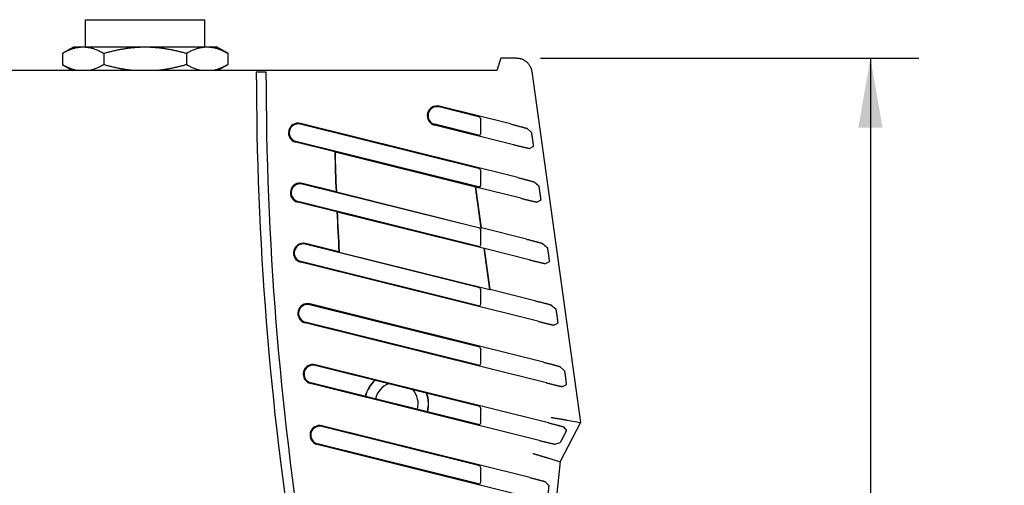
# Model space of a CAD drawing. Header units: inches. Extents: x 0 to 34, y 0 to 22.
# Tile 13 of 27: x 9.4 to 11.9, y 19.2 to 20.4. Entities that reach past the tile are written whole.
import ezdxf

# ---------------------------------------------------------------- set-up
doc = ezdxf.new("R2010")
doc.units = ezdxf.units.IN
doc.header["$LTSCALE"] = 1.87
doc.header["$MEASUREMENT"] = 0
doc.layers.get('0').update_dxf_attribs({"linetype": 'CONTINUOUS'})
doc.layers.add('DIMENSIONS', color=7, linetype='CONTINUOUS')
doc.styles.get("Standard").update_dxf_attribs({"font": 'txt', "width": 0.8})
doc.dimstyles.new('DIMSTYLE_1', dxfattribs={"dimtxt": 0.125, "dimasz": 0.18, "dimexe": 0.18, "dimexo": 0.0625, "dimgap": 0.09, "dimtad": 0, "dimtih": 1, "dimtoh": 1, "dimdec": 3, "dimzin": 4, "dimdsep": 46, "dimtxsty": 'STANDARD', "dimblk": '_FILLED', "dimblk1": '_FILLED', "dimblk2": '_FILLED', "dimcen": 0.09, "dimadec": 0, "dimazin": 0, "dimtp": 0.01, "dimtm": 0.01, "dimtfac": 1, "dimtdec": 3, "dimtofl": 0, "dimtmove": 0, "dimatfit": 3, "dimldrblk": '_FILLED', "dimfxl": 1, "dimtolj": 1, "dimtzin": 4, "dimarcsym": 0})

# ---------------------------------------------------------------- blocks, each defined once
blk = doc.blocks.new('_FILLED')
at = {"color": 0, "linetype": 'BYBLOCK'}
blk.add_solid([(0, 0), (-1, 0.174), (-1, -0.174)], dxfattribs=at)
blk = doc.blocks.new('*D2')
at = {"layer": 'DIMENSIONS', "color": 2, "linetype": 'CONTINUOUS'}
for p, q in [((10.7503, 20.2853), (11.7282, 20.2853)), ((11.6032, 20.2853), (11.6032, 17.9594)), ((11.6032, 15.5988), (11.6032, 17.5219)), ((10.7512, 15.5988), (11.7282, 15.5988))]:
    blk.add_line(p, q, dxfattribs=at)
at = {"layer": 'DIMENSIONS', "color": 2, "linetype": 'CONTINUOUS', "xscale": 0.18, "yscale": 0.18, "zscale": 0.18}
for p, rotation in [((11.6032, 20.2853), 90), ((11.6032, 15.5988), 270)]:
    blk.add_blockref('_FILLED', p, dxfattribs=dict(at, rotation=rotation))
at = {"layer": 'DIMENSIONS', "color": 2, "linetype": 'CONTINUOUS', "width": 0.8}
for s, p in [('4.687', (11.2032, 17.7719)), ('[', (11.2032, 17.5844)), (']', (11.9032, 17.5844)), ('119.04', (11.3032, 17.5844))]:
    blk.add_text(s, height=0.125, dxfattribs=at).set_placement(p)

msp = doc.modelspace()

# ---------------------------------------------------------------- linework, layer by layer
at = {"color": 7, "linetype": 'CONTINUOUS'}
for p, q in [((9.574, 20.3845), (9.882, 20.3845)), ((9.574, 20.3143), (9.574, 20.3845)), ((9.882, 20.3143), (9.882, 20.3845)), ((9.5144, 20.2975), (9.5435, 20.3143)), ((9.5435, 20.3143), (9.9125, 20.3143)), ((9.9416, 20.2975), (9.9125, 20.3143)), ((9.5144, 20.2975), (9.5144, 20.2681)), ((9.6212, 20.2975), (9.6212, 20.2681)), ((9.8348, 20.2975), (9.8348, 20.2681)), ((9.9416, 20.2975), (9.9416, 20.2681)), ((9.5144, 20.2681), (9.5405, 20.253)), ((9.9416, 20.2681), (9.9154, 20.253)), ((10.648, 20.2853), (10.6372, 20.253)), ((10.6878, 20.2853), (10.648, 20.2853)), ((10.6372, 20.253), (2.8188, 20.253)), ((10.0155, 20.2494), (10.0405, 20.2494)), ((10.7274, 20.2509), (10.8532, 19.343)), ((10.6726, 20.1147), (10.4885, 20.1606)), ((10.5932, 20.1325), (10.4881, 20.1587)), ((10.5932, 19.9985), (10.1292, 20.1142)), ((10.6918, 19.9759), (10.1297, 20.1161)), ((10.4764, 20.1121), (10.68, 20.0613)), ((10.5932, 20.0849), (10.4769, 20.1139)), ((10.5932, 20.1325), (10.596, 20.126)), ((10.5932, 20.0849), (10.596, 20.09)), ((10.7145, 20.1035), (10.7263, 20.0935)), ((10.2182, 20.0425), (10.1176, 20.0675)), ((10.5932, 19.9509), (10.118, 20.0694)), ((10.219, 20.0428), (10.2182, 20.0425)), ((10.219, 20.0428), (10.5822, 19.9522)), ((10.7217, 20.0516), (10.7314, 20.0563)), ((10.5932, 19.9985), (10.596, 19.992)), ((10.5932, 19.8449), (10.1342, 19.9593)), ((10.2216, 19.9395), (10.1347, 19.9612)), ((10.7337, 19.9648), (10.7455, 19.9547)), ((10.2224, 19.9388), (10.2216, 19.9395)), ((10.2224, 19.9388), (10.597, 19.8454)), ((10.5822, 19.9522), (10.5831, 19.9515)), ((10.597, 19.8454), (10.5822, 19.9522)), ((10.6992, 19.9225), (10.5831, 19.9515)), ((10.5977, 19.8457), (10.5831, 19.9515)), ((10.5932, 19.9509), (10.596, 19.956)), ((10.2238, 19.8874), (10.1226, 19.9127)), ((10.5932, 19.7973), (10.123, 19.9145)), ((10.7409, 19.9128), (10.7507, 19.9175)), ((10.2245, 19.8878), (10.2238, 19.8874)), ((10.2245, 19.8878), (10.6042, 19.7931)), ((10.5932, 19.8449), (10.596, 19.8384)), ((10.597, 19.8454), (10.5977, 19.8457)), ((10.7138, 19.8168), (10.5977, 19.8457)), ((10.2291, 19.784), (10.1427, 19.8056)), ((10.7558, 19.8056), (10.7676, 19.7956)), ((10.5932, 19.6912), (10.1422, 19.8037)), ((10.23, 19.7832), (10.2291, 19.784)), ((10.23, 19.7832), (10.619, 19.6862)), ((10.5932, 19.7973), (10.596, 19.8024)), ((10.6042, 19.7931), (10.6051, 19.7924)), ((10.619, 19.6862), (10.6042, 19.7931)), ((10.7212, 19.7634), (10.6051, 19.7924)), ((10.6198, 19.6866), (10.6051, 19.7924)), ((10.7433, 19.6043), (10.1306, 19.757)), ((10.5932, 19.6437), (10.131, 19.7589)), ((10.7629, 19.7537), (10.7727, 19.7584)), ((10.5932, 19.6912), (10.596, 19.6847)), ((10.619, 19.6862), (10.6198, 19.6866)), ((10.7359, 19.6576), (10.6198, 19.6866)), ((10.5932, 19.5376), (10.1533, 19.6473)), ((10.7579, 19.4985), (10.1537, 19.6492)), ((10.5932, 19.6437), (10.596, 19.6488)), ((10.7778, 19.6465), (10.7896, 19.6365)), ((10.7653, 19.4451), (10.1416, 19.6006)), ((10.5932, 19.49), (10.1421, 19.6025)), ((10.785, 19.5946), (10.7948, 19.5992)), ((10.5932, 19.5376), (10.596, 19.5311)), ((10.5932, 19.384), (10.1675, 19.4901)), ((10.7705, 19.3417), (10.1679, 19.492)), ((10.5932, 19.49), (10.596, 19.4951)), ((10.7998, 19.4874), (10.8116, 19.4773)), ((10.7471, 19.296), (10.1558, 19.4435)), ((10.5932, 19.3364), (10.1563, 19.4453)), ((10.807, 19.4354), (10.8168, 19.4401)), ((10.5932, 19.384), (10.596, 19.3775)), ((10.819, 19.3488), (10.8532, 19.343)), ((10.5932, 19.2303), (10.1849, 19.3321)), ((10.723, 19.2), (10.1853, 19.334)), ((10.5932, 19.3364), (10.596, 19.3415)), ((10.8532, 19.343), (10.8011, 19.2413)), ((10.81, 19.3312), (10.8171, 19.3223)), ((10.7176, 19.1498), (10.1732, 19.2855)), ((10.5932, 19.1828), (10.1737, 19.2874)), ((10.7873, 19.2867), (10.8008, 19.2905)), ((10.5932, 19.2303), (10.596, 19.2238)), ((10.5932, 19.1828), (10.596, 19.1879))]:
    msp.add_line(p, q, dxfattribs=at)
for centre, radius, start, end in [((18.2219, 20.2513), 8.2064, 180.01316, 198.05843), ((18.2219, 20.2513), 8.1814, 180.0132, 198.16553), ((10.4825, 20.1363), 0.025, 76, 256), ((10.4825, 20.1363), 0.0231, 76, 256), ((10.1236, 20.0918), 0.025, 76, 256), ((10.1236, 20.0918), 0.0231, 76, 256), ((18.2219, 20.2513), 8.0064, 181.49476, 182.23181), ((18.2219, 20.2513), 8.0056, 181.49243, 182.23735), ((10.1286, 19.9369), 0.025, 76, 256), ((10.1286, 19.9369), 0.0231, 76, 256), ((18.2219, 20.2513), 8.0064, 182.60483, 183.34611), ((18.2219, 20.2513), 8.0056, 182.6026, 183.3518), ((10.1366, 19.7813), 0.025, 76, 256), ((10.1366, 19.7813), 0.0231, 76, 256), ((10.1477, 19.6249), 0.025, 76, 256), ((10.1477, 19.6249), 0.0231, 76, 256), ((10.1619, 19.4677), 0.025, 76, 256), ((10.1619, 19.4677), 0.0231, 76, 256), ((10.378, 19.3908), 0.083, 132.8078, 166.5025), ((10.378, 19.3908), 0.0825, 132.576, 166.5055), ((10.378, 19.3908), 0.056, 111.7615, 166.7447), ((10.378, 19.3908), 0.056, 345.2552, 40.2757), ((10.378, 19.3908), 0.0825, 345.4946, 19.418), ((10.378, 19.3908), 0.083, 345.4974, 19.1947), ((10.1793, 19.3098), 0.025, 76, 256), ((10.1793, 19.3098), 0.0231, 76, 256), ((22.2149, 17.9388), 11.4878, 173.48981, 186.51019)]:
    msp.add_arc(centre, radius, start, end, dxfattribs=at)
for points, knots in [([(9.5144, 20.2975), (9.5159, 20.2984), (9.519, 20.3001), (9.5236, 20.3025), (9.5282, 20.3047), (9.5327, 20.3066), (9.5371, 20.3083), (9.5415, 20.3098), (9.5459, 20.3111), (9.5503, 20.3122), (9.5546, 20.313), (9.559, 20.3136), (9.5634, 20.3139), (9.5678, 20.3141), (9.5721, 20.3139), (9.5765, 20.3136), (9.5809, 20.313), (9.5853, 20.3122), (9.5896, 20.3111), (9.594, 20.3098), (9.5984, 20.3083), (9.6029, 20.3066), (9.6074, 20.3047), (9.6119, 20.3025), (9.6165, 20.3001), (9.6196, 20.2984), (9.6212, 20.2975)], [0, 0, 0, 0, 0.047687, 0.093627, 0.13804, 0.181146, 0.223155, 0.26427, 0.304632, 0.344398, 0.383696, 0.422647, 0.461382, 0.5, 0.538618, 0.577353, 0.616304, 0.655602, 0.695368, 0.73573, 0.776845, 0.818854, 0.86196, 0.906373, 0.952313, 1, 1, 1, 1]), ([(9.6212, 20.2975), (9.6243, 20.2984), (9.6305, 20.3001), (9.6398, 20.3025), (9.6488, 20.3047), (9.6578, 20.3066), (9.6667, 20.3083), (9.6755, 20.3098), (9.6843, 20.3111), (9.693, 20.3122), (9.7018, 20.313), (9.7105, 20.3136), (9.7192, 20.3139), (9.728, 20.3141), (9.7367, 20.3139), (9.7455, 20.3136), (9.7542, 20.313), (9.7629, 20.3122), (9.7717, 20.3111), (9.7805, 20.3098), (9.7893, 20.3083), (9.7982, 20.3066), (9.8071, 20.3047), (9.8162, 20.3025), (9.8255, 20.3001), (9.8317, 20.2984), (9.8348, 20.2975)], [0, 0, 0, 0, 0.045099, 0.089061, 0.132065, 0.174297, 0.215929, 0.257123, 0.29798, 0.338604, 0.379068, 0.419423, 0.459728, 0.5, 0.540272, 0.580577, 0.620932, 0.661396, 0.70202, 0.742877, 0.784071, 0.825703, 0.867935, 0.910939, 0.954901, 1, 1, 1, 1]), ([(9.8348, 20.2975), (9.8363, 20.2984), (9.8394, 20.3001), (9.8441, 20.3025), (9.8486, 20.3047), (9.8531, 20.3066), (9.8575, 20.3083), (9.8619, 20.3098), (9.8663, 20.3111), (9.8707, 20.3122), (9.8751, 20.313), (9.8795, 20.3136), (9.8838, 20.3139), (9.8882, 20.3141), (9.8926, 20.3139), (9.8969, 20.3136), (9.9013, 20.313), (9.9057, 20.3122), (9.9101, 20.3111), (9.9145, 20.3098), (9.9189, 20.3083), (9.9233, 20.3066), (9.9278, 20.3047), (9.9323, 20.3025), (9.937, 20.3001), (9.94, 20.2984), (9.9416, 20.2975)], [0, 0, 0, 0, 0.047687, 0.093627, 0.13804, 0.181146, 0.223155, 0.26427, 0.304632, 0.344398, 0.383696, 0.422647, 0.461382, 0.5, 0.538618, 0.577353, 0.616304, 0.655602, 0.695368, 0.73573, 0.776845, 0.818854, 0.86196, 0.906373, 0.952313, 1, 1, 1, 1]), ([(9.5528, 20.253), (9.552, 20.2531), (9.5497, 20.2536), (9.5459, 20.2545), (9.5415, 20.2558), (9.5371, 20.2573), (9.5327, 20.259), (9.5282, 20.2609), (9.5236, 20.2631), (9.519, 20.2655), (9.5159, 20.2672), (9.5144, 20.2681)], [0, 0, 0, 0, 0.061803, 0.170132, 0.280085, 0.392087, 0.506529, 0.623956, 0.744943, 0.870092, 1, 1, 1, 1]), ([(9.6212, 20.2681), (9.6196, 20.2672), (9.6165, 20.2655), (9.6119, 20.2631), (9.6074, 20.2609), (9.6029, 20.259), (9.5984, 20.2573), (9.594, 20.2558), (9.5896, 20.2545), (9.5859, 20.2536), (9.5836, 20.2531), (9.5827, 20.253)], [0, 0, 0, 0, 0.129908, 0.255057, 0.376044, 0.493471, 0.607913, 0.719915, 0.829868, 0.938197, 1, 1, 1, 1]), ([(9.6981, 20.253), (9.6964, 20.2531), (9.6918, 20.2536), (9.6843, 20.2545), (9.6755, 20.2558), (9.6667, 20.2573), (9.6578, 20.259), (9.6488, 20.2609), (9.6398, 20.2631), (9.6305, 20.2655), (9.6243, 20.2672), (9.6212, 20.2681)], [0, 0, 0, 0, 0.064534, 0.176768, 0.289643, 0.403451, 0.518469, 0.635142, 0.753951, 0.875403, 1, 1, 1, 1]), ([(9.8348, 20.2681), (9.8317, 20.2672), (9.8255, 20.2655), (9.8162, 20.2631), (9.8071, 20.2609), (9.7982, 20.259), (9.7893, 20.2573), (9.7805, 20.2558), (9.7717, 20.2545), (9.7642, 20.2536), (9.7596, 20.2531), (9.7579, 20.253)], [0, 0, 0, 0, 0.124597, 0.246049, 0.364858, 0.481531, 0.596549, 0.710357, 0.823232, 0.935466, 1, 1, 1, 1]), ([(9.8732, 20.253), (9.8724, 20.2531), (9.8701, 20.2536), (9.8663, 20.2545), (9.8619, 20.2558), (9.8575, 20.2573), (9.8531, 20.259), (9.8486, 20.2609), (9.8441, 20.2631), (9.8394, 20.2655), (9.8363, 20.2672), (9.8348, 20.2681)], [0, 0, 0, 0, 0.061803, 0.170132, 0.280085, 0.392087, 0.506529, 0.623956, 0.744943, 0.870092, 1, 1, 1, 1]), ([(9.9416, 20.2681), (9.94, 20.2672), (9.937, 20.2655), (9.9323, 20.2631), (9.9278, 20.2609), (9.9233, 20.259), (9.9189, 20.2573), (9.9145, 20.2558), (9.9101, 20.2545), (9.9063, 20.2536), (9.904, 20.2531), (9.9031, 20.253)], [0, 0, 0, 0, 0.129908, 0.255057, 0.376044, 0.493471, 0.607913, 0.719915, 0.829868, 0.938197, 1, 1, 1, 1]), ([(10.6878, 20.2853), (10.6888, 20.2853), (10.6908, 20.2853), (10.6938, 20.2849), (10.6968, 20.2844), (10.6997, 20.2836), (10.7025, 20.2826), (10.7053, 20.2814), (10.708, 20.2799), (10.7105, 20.2783), (10.7129, 20.2765), (10.7152, 20.2745), (10.7173, 20.2724), (10.7193, 20.2701), (10.7211, 20.2676), (10.7226, 20.2651), (10.724, 20.2624), (10.7252, 20.2596), (10.7262, 20.2568), (10.7269, 20.2538), (10.7273, 20.2518), (10.7274, 20.2509)], [0, 0, 0, 0, 0.052642, 0.105308, 0.157915, 0.210579, 0.263184, 0.315825, 0.368454, 0.421058, 0.473706, 0.526294, 0.578942, 0.631546, 0.684175, 0.736816, 0.789421, 0.842085, 0.894692, 0.947358, 1, 1, 1, 1]), ([(10.596, 20.09), (10.596, 20.0901), (10.596, 20.0902), (10.5961, 20.0904), (10.5961, 20.0908), (10.5961, 20.0914), (10.5961, 20.0921), (10.5961, 20.0929), (10.5961, 20.0939), (10.5961, 20.095), (10.5961, 20.0962), (10.5961, 20.0975), (10.5962, 20.099), (10.5962, 20.1005), (10.5962, 20.1021), (10.5962, 20.1037), (10.5962, 20.1054), (10.5962, 20.1071), (10.5962, 20.1088), (10.5962, 20.1105), (10.5962, 20.1122), (10.5962, 20.1138), (10.5962, 20.1154), (10.5962, 20.1169), (10.5961, 20.1184), (10.5961, 20.1197), (10.5961, 20.1209), (10.5961, 20.122), (10.5961, 20.123), (10.5961, 20.1239), (10.5961, 20.1246), (10.5961, 20.1251), (10.5961, 20.1256), (10.596, 20.1258), (10.596, 20.1259), (10.596, 20.126)], [0, 0, 0, 0, 0.002866, 0.009979, 0.021271, 0.036706, 0.056186, 0.079509, 0.106627, 0.137281, 0.171175, 0.208193, 0.247896, 0.289964, 0.334132, 0.379811, 0.426723, 0.474396, 0.522224, 0.56995, 0.616973, 0.662804, 0.707167, 0.749467, 0.789418, 0.826702, 0.860868, 0.89179, 0.91917, 0.942745, 0.962462, 0.978121, 0.989624, 0.996939, 1, 1, 1, 1]), ([(10.6726, 20.1147), (10.6737, 20.1144), (10.6759, 20.1138), (10.6793, 20.113), (10.6825, 20.1122), (10.6858, 20.1114), (10.6889, 20.1106), (10.6919, 20.1098), (10.6948, 20.109), (10.6975, 20.1083), (10.7, 20.1077), (10.7024, 20.107), (10.7045, 20.1065), (10.7065, 20.1059), (10.7083, 20.1054), (10.7098, 20.105), (10.7111, 20.1046), (10.7122, 20.1043), (10.7131, 20.104), (10.7138, 20.1038), (10.7142, 20.1037), (10.7144, 20.1036), (10.7145, 20.1035)], [0, 0, 0, 0, 0.079952, 0.159423, 0.237691, 0.314371, 0.388753, 0.460392, 0.528842, 0.593581, 0.654396, 0.710828, 0.762701, 0.809791, 0.851862, 0.888887, 0.920671, 0.947194, 0.968411, 0.984265, 0.994791, 1, 1, 1, 1]), ([(10.7263, 20.0935), (10.7263, 20.0935), (10.7264, 20.0933), (10.7264, 20.0931), (10.7265, 20.0927), (10.7267, 20.0921), (10.7268, 20.0914), (10.7269, 20.0905), (10.7271, 20.0895), (10.7273, 20.0884), (10.7275, 20.0871), (10.7277, 20.0857), (10.728, 20.0842), (10.7282, 20.0826), (10.7285, 20.0809), (10.7287, 20.0792), (10.729, 20.0774), (10.7292, 20.0756), (10.7295, 20.0737), (10.7297, 20.0719), (10.73, 20.0701), (10.7302, 20.0684), (10.7304, 20.0668), (10.7306, 20.0652), (10.7308, 20.0637), (10.7309, 20.0624), (10.7311, 20.0612), (10.7312, 20.0601), (10.7313, 20.0591), (10.7314, 20.0583), (10.7314, 20.0576), (10.7315, 20.057), (10.7315, 20.0566), (10.7315, 20.0564), (10.7315, 20.0563), (10.7314, 20.0563)], [0, 0, 0, 0, 0.003423, 0.010817, 0.02221, 0.037626, 0.057039, 0.080315, 0.107471, 0.138313, 0.172577, 0.210182, 0.250706, 0.293804, 0.339177, 0.386182, 0.434471, 0.48347, 0.532511, 0.581241, 0.628965, 0.67521, 0.719606, 0.761562, 0.800869, 0.837183, 0.870145, 0.899715, 0.92564, 0.947752, 0.966073, 0.98047, 0.990907, 0.997398, 1, 1, 1, 1]), ([(10.68, 20.0613), (10.6811, 20.061), (10.6833, 20.0605), (10.6867, 20.0596), (10.69, 20.0588), (10.6932, 20.058), (10.6963, 20.0573), (10.6993, 20.0566), (10.7021, 20.0559), (10.7048, 20.0552), (10.7074, 20.0547), (10.7097, 20.0541), (10.7119, 20.0536), (10.7138, 20.0532), (10.7156, 20.0528), (10.7171, 20.0524), (10.7184, 20.0522), (10.7195, 20.0519), (10.7204, 20.0518), (10.721, 20.0517), (10.7214, 20.0516), (10.7216, 20.0516), (10.7217, 20.0516)], [0, 0, 0, 0, 0.081325, 0.161958, 0.24118, 0.318614, 0.393548, 0.465562, 0.534219, 0.599022, 0.65978, 0.716051, 0.76768, 0.814457, 0.856155, 0.892754, 0.924062, 0.95005, 0.970671, 0.985854, 0.995625, 1, 1, 1, 1]), ([(10.596, 19.956), (10.596, 19.9561), (10.596, 19.9562), (10.5961, 19.9564), (10.5961, 19.9569), (10.5961, 19.9574), (10.5961, 19.9581), (10.5961, 19.9589), (10.5961, 19.9599), (10.5961, 19.961), (10.5961, 19.9622), (10.5961, 19.9636), (10.5962, 19.965), (10.5962, 19.9665), (10.5962, 19.9681), (10.5962, 19.9697), (10.5962, 19.9714), (10.5962, 19.9731), (10.5962, 19.9748), (10.5962, 19.9765), (10.5962, 19.9782), (10.5962, 19.9799), (10.5962, 19.9814), (10.5962, 19.983), (10.5961, 19.9844), (10.5961, 19.9857), (10.5961, 19.987), (10.5961, 19.9881), (10.5961, 19.989), (10.5961, 19.9899), (10.5961, 19.9906), (10.5961, 19.9912), (10.5961, 19.9916), (10.596, 19.9918), (10.596, 19.992), (10.596, 19.992)], [0, 0, 0, 0, 0.002866, 0.009979, 0.021271, 0.036706, 0.056186, 0.079509, 0.106627, 0.137281, 0.171175, 0.208193, 0.247896, 0.289964, 0.334132, 0.379811, 0.426723, 0.474396, 0.522224, 0.56995, 0.616973, 0.662804, 0.707167, 0.749467, 0.789418, 0.826702, 0.860868, 0.89179, 0.91917, 0.942745, 0.962462, 0.978121, 0.989624, 0.996939, 1, 1, 1, 1]), ([(10.6918, 19.9759), (10.6929, 19.9756), (10.6952, 19.9751), (10.6985, 19.9742), (10.7018, 19.9734), (10.705, 19.9726), (10.7081, 19.9718), (10.7111, 19.971), (10.714, 19.9703), (10.7167, 19.9696), (10.7192, 19.9689), (10.7216, 19.9683), (10.7238, 19.9677), (10.7257, 19.9671), (10.7275, 19.9667), (10.729, 19.9662), (10.7304, 19.9659), (10.7315, 19.9655), (10.7324, 19.9653), (10.733, 19.9651), (10.7334, 19.9649), (10.7336, 19.9648), (10.7337, 19.9648)], [0, 0, 0, 0, 0.079952, 0.159423, 0.237691, 0.314371, 0.388753, 0.460392, 0.528842, 0.593581, 0.654396, 0.710828, 0.762701, 0.809791, 0.851862, 0.888887, 0.920671, 0.947194, 0.968411, 0.984265, 0.994791, 1, 1, 1, 1]), ([(10.7455, 19.9547), (10.7455, 19.9547), (10.7456, 19.9546), (10.7457, 19.9543), (10.7458, 19.9539), (10.7459, 19.9533), (10.746, 19.9526), (10.7462, 19.9517), (10.7463, 19.9507), (10.7465, 19.9496), (10.7467, 19.9483), (10.747, 19.9469), (10.7472, 19.9454), (10.7474, 19.9438), (10.7477, 19.9421), (10.7479, 19.9404), (10.7482, 19.9386), (10.7484, 19.9368), (10.7487, 19.935), (10.7489, 19.9332), (10.7492, 19.9314), (10.7494, 19.9297), (10.7496, 19.928), (10.7498, 19.9264), (10.75, 19.925), (10.7502, 19.9236), (10.7503, 19.9224), (10.7504, 19.9213), (10.7505, 19.9203), (10.7506, 19.9195), (10.7507, 19.9188), (10.7507, 19.9183), (10.7507, 19.9179), (10.7507, 19.9176), (10.7507, 19.9175), (10.7507, 19.9175)], [0, 0, 0, 0, 0.003423, 0.010817, 0.02221, 0.037626, 0.057039, 0.080315, 0.107471, 0.138313, 0.172577, 0.210182, 0.250706, 0.293804, 0.339177, 0.386182, 0.434471, 0.48347, 0.532511, 0.581241, 0.628965, 0.67521, 0.719606, 0.761562, 0.800869, 0.837183, 0.870145, 0.899715, 0.92564, 0.947752, 0.966073, 0.98047, 0.990907, 0.997398, 1, 1, 1, 1]), ([(10.6992, 19.9225), (10.7003, 19.9223), (10.7026, 19.9217), (10.7059, 19.9209), (10.7092, 19.9201), (10.7124, 19.9193), (10.7155, 19.9185), (10.7185, 19.9178), (10.7214, 19.9171), (10.7241, 19.9165), (10.7266, 19.9159), (10.7289, 19.9153), (10.7311, 19.9148), (10.733, 19.9144), (10.7348, 19.914), (10.7363, 19.9137), (10.7376, 19.9134), (10.7387, 19.9132), (10.7396, 19.913), (10.7402, 19.9129), (10.7406, 19.9128), (10.7408, 19.9128), (10.7409, 19.9128)], [0, 0, 0, 0, 0.081325, 0.161958, 0.24118, 0.318614, 0.393548, 0.465562, 0.534219, 0.599022, 0.65978, 0.716051, 0.76768, 0.814457, 0.856155, 0.892754, 0.924062, 0.95005, 0.970671, 0.985854, 0.995625, 1, 1, 1, 1]), ([(10.596, 19.8024), (10.596, 19.8024), (10.596, 19.8026), (10.5961, 19.8028), (10.5961, 19.8032), (10.5961, 19.8038), (10.5961, 19.8045), (10.5961, 19.8053), (10.5961, 19.8063), (10.5961, 19.8074), (10.5961, 19.8086), (10.5961, 19.8099), (10.5962, 19.8113), (10.5962, 19.8129), (10.5962, 19.8144), (10.5962, 19.8161), (10.5962, 19.8178), (10.5962, 19.8195), (10.5962, 19.8212), (10.5962, 19.8229), (10.5962, 19.8246), (10.5962, 19.8262), (10.5962, 19.8278), (10.5962, 19.8293), (10.5961, 19.8308), (10.5961, 19.8321), (10.5961, 19.8333), (10.5961, 19.8344), (10.5961, 19.8354), (10.5961, 19.8363), (10.5961, 19.837), (10.5961, 19.8375), (10.5961, 19.8379), (10.596, 19.8382), (10.596, 19.8383), (10.596, 19.8384)], [0, 0, 0, 0, 0.002866, 0.009979, 0.021271, 0.036706, 0.056186, 0.079509, 0.106627, 0.137281, 0.171175, 0.208193, 0.247896, 0.289964, 0.334132, 0.379811, 0.426723, 0.474396, 0.522224, 0.56995, 0.616973, 0.662804, 0.707167, 0.749467, 0.789418, 0.826702, 0.860868, 0.89179, 0.91917, 0.942745, 0.962462, 0.978121, 0.989624, 0.996939, 1, 1, 1, 1]), ([(10.7138, 19.8168), (10.715, 19.8165), (10.7172, 19.8159), (10.7205, 19.8151), (10.7238, 19.8143), (10.727, 19.8135), (10.7302, 19.8127), (10.7332, 19.8119), (10.736, 19.8111), (10.7387, 19.8104), (10.7413, 19.8098), (10.7436, 19.8091), (10.7458, 19.8086), (10.7478, 19.808), (10.7495, 19.8075), (10.7511, 19.8071), (10.7524, 19.8067), (10.7535, 19.8064), (10.7544, 19.8061), (10.7551, 19.8059), (10.7555, 19.8058), (10.7557, 19.8057), (10.7558, 19.8056)], [0, 0, 0, 0, 0.079952, 0.159423, 0.237691, 0.314371, 0.388753, 0.460392, 0.528842, 0.593581, 0.654396, 0.710828, 0.762701, 0.809791, 0.851862, 0.888887, 0.920671, 0.947194, 0.968411, 0.984265, 0.994791, 1, 1, 1, 1]), ([(10.7676, 19.7956), (10.7676, 19.7956), (10.7676, 19.7954), (10.7677, 19.7952), (10.7678, 19.7947), (10.7679, 19.7942), (10.7681, 19.7935), (10.7682, 19.7926), (10.7684, 19.7916), (10.7686, 19.7905), (10.7688, 19.7892), (10.769, 19.7878), (10.7692, 19.7863), (10.7695, 19.7847), (10.7697, 19.783), (10.77, 19.7813), (10.7702, 19.7795), (10.7705, 19.7777), (10.7707, 19.7758), (10.771, 19.774), (10.7712, 19.7722), (10.7715, 19.7705), (10.7717, 19.7689), (10.7719, 19.7673), (10.772, 19.7658), (10.7722, 19.7645), (10.7723, 19.7633), (10.7725, 19.7622), (10.7726, 19.7612), (10.7726, 19.7604), (10.7727, 19.7597), (10.7727, 19.7591), (10.7728, 19.7587), (10.7727, 19.7585), (10.7727, 19.7584), (10.7727, 19.7584)], [0, 0, 0, 0, 0.003423, 0.010817, 0.02221, 0.037626, 0.057039, 0.080315, 0.107471, 0.138313, 0.172577, 0.210182, 0.250706, 0.293804, 0.339177, 0.386182, 0.434471, 0.48347, 0.532511, 0.581241, 0.628965, 0.67521, 0.719606, 0.761562, 0.800869, 0.837183, 0.870145, 0.899715, 0.92564, 0.947752, 0.966073, 0.98047, 0.990907, 0.997398, 1, 1, 1, 1]), ([(10.7212, 19.7634), (10.7224, 19.7631), (10.7246, 19.7626), (10.7279, 19.7617), (10.7312, 19.7609), (10.7344, 19.7601), (10.7376, 19.7594), (10.7406, 19.7587), (10.7434, 19.758), (10.7461, 19.7573), (10.7486, 19.7567), (10.751, 19.7562), (10.7531, 19.7557), (10.7551, 19.7553), (10.7568, 19.7549), (10.7584, 19.7545), (10.7597, 19.7543), (10.7608, 19.754), (10.7616, 19.7539), (10.7623, 19.7537), (10.7627, 19.7537), (10.7629, 19.7537), (10.7629, 19.7537)], [0, 0, 0, 0, 0.081325, 0.161958, 0.24118, 0.318614, 0.393548, 0.465562, 0.534219, 0.599022, 0.65978, 0.716051, 0.76768, 0.814457, 0.856155, 0.892754, 0.924062, 0.95005, 0.970671, 0.985854, 0.995625, 1, 1, 1, 1]), ([(10.596, 19.6488), (10.596, 19.6488), (10.596, 19.6489), (10.5961, 19.6492), (10.5961, 19.6496), (10.5961, 19.6501), (10.5961, 19.6508), (10.5961, 19.6517), (10.5961, 19.6526), (10.5961, 19.6537), (10.5961, 19.655), (10.5961, 19.6563), (10.5962, 19.6577), (10.5962, 19.6592), (10.5962, 19.6608), (10.5962, 19.6624), (10.5962, 19.6641), (10.5962, 19.6658), (10.5962, 19.6675), (10.5962, 19.6693), (10.5962, 19.6709), (10.5962, 19.6726), (10.5962, 19.6742), (10.5962, 19.6757), (10.5961, 19.6771), (10.5961, 19.6785), (10.5961, 19.6797), (10.5961, 19.6808), (10.5961, 19.6818), (10.5961, 19.6826), (10.5961, 19.6833), (10.5961, 19.6839), (10.5961, 19.6843), (10.596, 19.6846), (10.596, 19.6847), (10.596, 19.6847)], [0, 0, 0, 0, 0.002866, 0.009979, 0.021271, 0.036706, 0.056186, 0.079509, 0.106627, 0.137281, 0.171175, 0.208193, 0.247896, 0.289964, 0.334132, 0.379811, 0.426723, 0.474396, 0.522224, 0.56995, 0.616973, 0.662804, 0.707167, 0.749467, 0.789418, 0.826702, 0.860868, 0.89179, 0.91917, 0.942745, 0.962462, 0.978121, 0.989624, 0.996939, 1, 1, 1, 1]), ([(10.7359, 19.6576), (10.737, 19.6574), (10.7392, 19.6568), (10.7426, 19.656), (10.7459, 19.6551), (10.7491, 19.6543), (10.7522, 19.6535), (10.7552, 19.6527), (10.7581, 19.652), (10.7608, 19.6513), (10.7633, 19.6506), (10.7657, 19.65), (10.7679, 19.6494), (10.7698, 19.6489), (10.7716, 19.6484), (10.7731, 19.648), (10.7745, 19.6476), (10.7756, 19.6473), (10.7764, 19.647), (10.7771, 19.6468), (10.7775, 19.6466), (10.7777, 19.6465), (10.7778, 19.6465)], [0, 0, 0, 0, 0.079952, 0.159423, 0.237691, 0.314371, 0.388753, 0.460392, 0.528842, 0.593581, 0.654396, 0.710828, 0.762701, 0.809791, 0.851862, 0.888887, 0.920671, 0.947194, 0.968411, 0.984265, 0.994791, 1, 1, 1, 1]), ([(10.7896, 19.6365), (10.7896, 19.6364), (10.7897, 19.6363), (10.7898, 19.636), (10.7898, 19.6356), (10.79, 19.6351), (10.7901, 19.6343), (10.7903, 19.6335), (10.7904, 19.6325), (10.7906, 19.6313), (10.7908, 19.6301), (10.791, 19.6287), (10.7913, 19.6272), (10.7915, 19.6256), (10.7918, 19.6239), (10.792, 19.6221), (10.7923, 19.6203), (10.7925, 19.6185), (10.7928, 19.6167), (10.793, 19.6149), (10.7933, 19.6131), (10.7935, 19.6114), (10.7937, 19.6097), (10.7939, 19.6082), (10.7941, 19.6067), (10.7942, 19.6054), (10.7944, 19.6041), (10.7945, 19.603), (10.7946, 19.6021), (10.7947, 19.6012), (10.7947, 19.6005), (10.7948, 19.6), (10.7948, 19.5996), (10.7948, 19.5994), (10.7948, 19.5992), (10.7948, 19.5992)], [0, 0, 0, 0, 0.003423, 0.010817, 0.02221, 0.037626, 0.057039, 0.080315, 0.107471, 0.138313, 0.172577, 0.210182, 0.250706, 0.293804, 0.339177, 0.386182, 0.434471, 0.48347, 0.532511, 0.581241, 0.628965, 0.67521, 0.719606, 0.761562, 0.800869, 0.837183, 0.870145, 0.899715, 0.92564, 0.947752, 0.966073, 0.98047, 0.990907, 0.997398, 1, 1, 1, 1]), ([(10.7433, 19.6043), (10.7444, 19.604), (10.7466, 19.6034), (10.75, 19.6026), (10.7533, 19.6018), (10.7565, 19.601), (10.7596, 19.6003), (10.7626, 19.5995), (10.7655, 19.5989), (10.7682, 19.5982), (10.7707, 19.5976), (10.773, 19.5971), (10.7752, 19.5966), (10.7771, 19.5961), (10.7789, 19.5957), (10.7804, 19.5954), (10.7817, 19.5951), (10.7828, 19.5949), (10.7837, 19.5947), (10.7843, 19.5946), (10.7847, 19.5946), (10.7849, 19.5945), (10.785, 19.5946)], [0, 0, 0, 0, 0.081325, 0.161958, 0.24118, 0.318614, 0.393548, 0.465562, 0.534219, 0.599022, 0.65978, 0.716051, 0.76768, 0.814457, 0.856155, 0.892754, 0.924062, 0.95005, 0.970671, 0.985854, 0.995625, 1, 1, 1, 1]), ([(10.596, 19.4951), (10.596, 19.4952), (10.596, 19.4953), (10.5961, 19.4955), (10.5961, 19.496), (10.5961, 19.4965), (10.5961, 19.4972), (10.5961, 19.498), (10.5961, 19.499), (10.5961, 19.5001), (10.5961, 19.5013), (10.5961, 19.5027), (10.5962, 19.5041), (10.5962, 19.5056), (10.5962, 19.5072), (10.5962, 19.5088), (10.5962, 19.5105), (10.5962, 19.5122), (10.5962, 19.5139), (10.5962, 19.5156), (10.5962, 19.5173), (10.5962, 19.519), (10.5962, 19.5205), (10.5962, 19.5221), (10.5961, 19.5235), (10.5961, 19.5248), (10.5961, 19.5261), (10.5961, 19.5272), (10.5961, 19.5281), (10.5961, 19.529), (10.5961, 19.5297), (10.5961, 19.5303), (10.5961, 19.5307), (10.596, 19.5309), (10.596, 19.5311), (10.596, 19.5311)], [0, 0, 0, 0, 0.002866, 0.009979, 0.021271, 0.036706, 0.056186, 0.079509, 0.106627, 0.137281, 0.171175, 0.208193, 0.247896, 0.289964, 0.334132, 0.379811, 0.426723, 0.474396, 0.522224, 0.56995, 0.616973, 0.662804, 0.707167, 0.749467, 0.789418, 0.826702, 0.860868, 0.89179, 0.91917, 0.942745, 0.962462, 0.978121, 0.989624, 0.996939, 1, 1, 1, 1]), ([(10.7579, 19.4985), (10.759, 19.4982), (10.7613, 19.4977), (10.7646, 19.4968), (10.7679, 19.496), (10.7711, 19.4952), (10.7742, 19.4944), (10.7772, 19.4936), (10.7801, 19.4929), (10.7828, 19.4922), (10.7854, 19.4915), (10.7877, 19.4909), (10.7899, 19.4903), (10.7919, 19.4898), (10.7936, 19.4893), (10.7952, 19.4888), (10.7965, 19.4885), (10.7976, 19.4881), (10.7985, 19.4879), (10.7991, 19.4877), (10.7996, 19.4875), (10.7998, 19.4874), (10.7998, 19.4874)], [0, 0, 0, 0, 0.079952, 0.159423, 0.237691, 0.314371, 0.388753, 0.460392, 0.528842, 0.593581, 0.654396, 0.710828, 0.762701, 0.809791, 0.851862, 0.888887, 0.920671, 0.947194, 0.968411, 0.984265, 0.994791, 1, 1, 1, 1]), ([(10.8116, 19.4773), (10.8117, 19.4773), (10.8117, 19.4772), (10.8118, 19.4769), (10.8119, 19.4765), (10.812, 19.4759), (10.8121, 19.4752), (10.8123, 19.4743), (10.8125, 19.4733), (10.8127, 19.4722), (10.8129, 19.4709), (10.8131, 19.4695), (10.8133, 19.468), (10.8136, 19.4664), (10.8138, 19.4647), (10.8141, 19.463), (10.8143, 19.4612), (10.8146, 19.4594), (10.8148, 19.4576), (10.8151, 19.4558), (10.8153, 19.454), (10.8155, 19.4523), (10.8158, 19.4506), (10.8159, 19.449), (10.8161, 19.4476), (10.8163, 19.4462), (10.8164, 19.445), (10.8165, 19.4439), (10.8166, 19.4429), (10.8167, 19.4421), (10.8168, 19.4414), (10.8168, 19.4409), (10.8168, 19.4405), (10.8168, 19.4403), (10.8168, 19.4401), (10.8168, 19.4401)], [0, 0, 0, 0, 0.003423, 0.010817, 0.02221, 0.037626, 0.057039, 0.080315, 0.107471, 0.138313, 0.172577, 0.210182, 0.250706, 0.293804, 0.339177, 0.386182, 0.434471, 0.48347, 0.532511, 0.581241, 0.628965, 0.67521, 0.719606, 0.761562, 0.800869, 0.837183, 0.870145, 0.899715, 0.92564, 0.947752, 0.966073, 0.98047, 0.990907, 0.997398, 1, 1, 1, 1]), ([(10.7653, 19.4451), (10.7664, 19.4449), (10.7687, 19.4443), (10.772, 19.4435), (10.7753, 19.4427), (10.7785, 19.4419), (10.7817, 19.4411), (10.7846, 19.4404), (10.7875, 19.4397), (10.7902, 19.4391), (10.7927, 19.4385), (10.7951, 19.4379), (10.7972, 19.4374), (10.7992, 19.437), (10.8009, 19.4366), (10.8024, 19.4363), (10.8038, 19.436), (10.8048, 19.4358), (10.8057, 19.4356), (10.8064, 19.4355), (10.8068, 19.4355), (10.807, 19.4354), (10.807, 19.4354)], [0, 0, 0, 0, 0.081325, 0.161958, 0.24118, 0.318614, 0.393548, 0.465562, 0.534219, 0.599022, 0.65978, 0.716051, 0.76768, 0.814457, 0.856155, 0.892754, 0.924062, 0.95005, 0.970671, 0.985854, 0.995625, 1, 1, 1, 1]), ([(10.596, 19.3415), (10.596, 19.3415), (10.596, 19.3417), (10.5961, 19.3419), (10.5961, 19.3423), (10.5961, 19.3429), (10.5961, 19.3436), (10.5961, 19.3444), (10.5961, 19.3454), (10.5961, 19.3465), (10.5961, 19.3477), (10.5961, 19.349), (10.5962, 19.3504), (10.5962, 19.352), (10.5962, 19.3535), (10.5962, 19.3552), (10.5962, 19.3569), (10.5962, 19.3586), (10.5962, 19.3603), (10.5962, 19.362), (10.5962, 19.3637), (10.5962, 19.3653), (10.5962, 19.3669), (10.5962, 19.3684), (10.5961, 19.3699), (10.5961, 19.3712), (10.5961, 19.3724), (10.5961, 19.3735), (10.5961, 19.3745), (10.5961, 19.3754), (10.5961, 19.3761), (10.5961, 19.3766), (10.5961, 19.377), (10.596, 19.3773), (10.596, 19.3774), (10.596, 19.3775)], [0, 0, 0, 0, 0.002866, 0.009979, 0.021271, 0.036706, 0.056186, 0.079509, 0.106627, 0.137281, 0.171175, 0.208193, 0.247896, 0.289964, 0.334132, 0.379811, 0.426723, 0.474396, 0.522224, 0.56995, 0.616973, 0.662804, 0.707167, 0.749467, 0.789418, 0.826702, 0.860868, 0.89179, 0.91917, 0.942745, 0.962462, 0.978121, 0.989624, 0.996939, 1, 1, 1, 1]), ([(10.7777, 19.3558), (10.7788, 19.3556), (10.781, 19.3552), (10.7842, 19.3547), (10.7874, 19.3541), (10.7906, 19.3536), (10.7936, 19.3531), (10.7966, 19.3526), (10.7994, 19.3521), (10.802, 19.3517), (10.8046, 19.3512), (10.8069, 19.3508), (10.8091, 19.3505), (10.811, 19.3501), (10.8128, 19.3498), (10.8143, 19.3496), (10.8157, 19.3494), (10.8168, 19.3492), (10.8177, 19.349), (10.8183, 19.3489), (10.8188, 19.3488), (10.819, 19.3488), (10.819, 19.3488)], [0, 0, 0, 0, 0.079333, 0.158117, 0.235772, 0.311907, 0.385824, 0.457174, 0.525448, 0.590204, 0.651184, 0.707916, 0.760247, 0.807851, 0.850502, 0.888101, 0.920402, 0.947368, 0.968875, 0.984831, 0.995227, 1, 1, 1, 1]), ([(10.7705, 19.3417), (10.7716, 19.3415), (10.7736, 19.341), (10.7767, 19.3402), (10.7798, 19.3394), (10.7828, 19.3387), (10.7857, 19.3379), (10.7885, 19.3372), (10.7912, 19.3365), (10.7937, 19.3358), (10.7961, 19.3352), (10.7984, 19.3346), (10.8005, 19.334), (10.8024, 19.3335), (10.8041, 19.333), (10.8055, 19.3326), (10.8068, 19.3323), (10.8079, 19.3319), (10.8088, 19.3317), (10.8094, 19.3315), (10.8098, 19.3313), (10.81, 19.3312), (10.81, 19.3312)], [0, 0, 0, 0, 0.078751, 0.156979, 0.234034, 0.30962, 0.383099, 0.454084, 0.522178, 0.586857, 0.647917, 0.704879, 0.757499, 0.805521, 0.848614, 0.886678, 0.919443, 0.946789, 0.968606, 0.984756, 0.995223, 1, 1, 1, 1]), ([(10.8171, 19.3223), (10.8171, 19.3223), (10.8171, 19.3222), (10.817, 19.322), (10.8168, 19.3216), (10.8166, 19.3211), (10.8163, 19.3204), (10.816, 19.3197), (10.8156, 19.3188), (10.8151, 19.3178), (10.8146, 19.3167), (10.814, 19.3156), (10.8134, 19.3143), (10.8127, 19.313), (10.812, 19.3116), (10.8113, 19.3101), (10.8106, 19.3086), (10.8098, 19.3071), (10.809, 19.3056), (10.8082, 19.3041), (10.8075, 19.3026), (10.8067, 19.3011), (10.806, 19.2997), (10.8053, 19.2984), (10.8046, 19.2971), (10.8039, 19.2959), (10.8034, 19.2949), (10.8028, 19.2939), (10.8023, 19.293), (10.8019, 19.2923), (10.8016, 19.2916), (10.8013, 19.2912), (10.801, 19.2908), (10.8009, 19.2906), (10.8008, 19.2905), (10.8008, 19.2905)], [0, 0, 0, 0, 0.002919, 0.009962, 0.02115, 0.036466, 0.055808, 0.078973, 0.105908, 0.136354, 0.170015, 0.20678, 0.246214, 0.288004, 0.331896, 0.377312, 0.423981, 0.47145, 0.519117, 0.566733, 0.613713, 0.659553, 0.703989, 0.746425, 0.786552, 0.824061, 0.858485, 0.889684, 0.917356, 0.941226, 0.961235, 0.97718, 0.988963, 0.996568, 1, 1, 1, 1]), ([(10.7471, 19.296), (10.7482, 19.2958), (10.7502, 19.2953), (10.7533, 19.2945), (10.7564, 19.2938), (10.7594, 19.293), (10.7623, 19.2923), (10.7651, 19.2916), (10.7679, 19.291), (10.7704, 19.2904), (10.7729, 19.2898), (10.7752, 19.2893), (10.7773, 19.2888), (10.7792, 19.2883), (10.781, 19.2879), (10.7825, 19.2876), (10.7838, 19.2873), (10.785, 19.2871), (10.7859, 19.2869), (10.7865, 19.2868), (10.787, 19.2867), (10.7872, 19.2867), (10.7873, 19.2867)], [0, 0, 0, 0, 0.07795, 0.155497, 0.231987, 0.307123, 0.380266, 0.451014, 0.518969, 0.583595, 0.644671, 0.701714, 0.754467, 0.802665, 0.845974, 0.884291, 0.917342, 0.945014, 0.967197, 0.983764, 0.994702, 1, 1, 1, 1]), ([(10.7301, 19.2628), (10.7311, 19.2625), (10.7331, 19.2619), (10.7361, 19.261), (10.7391, 19.2601), (10.742, 19.2592), (10.7448, 19.2583), (10.7476, 19.2575), (10.7502, 19.2567), (10.7527, 19.2559), (10.7551, 19.2552), (10.7573, 19.2545), (10.7594, 19.2539), (10.7612, 19.2533), (10.7629, 19.2528), (10.7644, 19.2524), (10.7657, 19.252), (10.7668, 19.2517), (10.7676, 19.2514), (10.7683, 19.2512), (10.7687, 19.2511), (10.7689, 19.251), (10.769, 19.251)], [0, 0, 0, 0, 0.077872, 0.15527, 0.231652, 0.306699, 0.379762, 0.450475, 0.518416, 0.583074, 0.644228, 0.70138, 0.754294, 0.802664, 0.846157, 0.884648, 0.917841, 0.945615, 0.967825, 0.984326, 0.995078, 1, 1, 1, 1]), ([(10.769, 19.251), (10.7725, 19.2499), (10.7797, 19.2478), (10.7904, 19.2445), (10.7975, 19.2424), (10.8011, 19.2413)], [0, 0, 0, 0, 0.333731, 0.667064, 1, 1, 1, 1]), ([(10.596, 19.1879), (10.596, 19.1879), (10.596, 19.188), (10.5961, 19.1883), (10.5961, 19.1887), (10.5961, 19.1892), (10.5961, 19.1899), (10.5961, 19.1908), (10.5961, 19.1917), (10.5961, 19.1928), (10.5961, 19.1941), (10.5961, 19.1954), (10.5962, 19.1968), (10.5962, 19.1983), (10.5962, 19.1999), (10.5962, 19.2015), (10.5962, 19.2032), (10.5962, 19.2049), (10.5962, 19.2066), (10.5962, 19.2084), (10.5962, 19.21), (10.5962, 19.2117), (10.5962, 19.2133), (10.5962, 19.2148), (10.5961, 19.2162), (10.5961, 19.2176), (10.5961, 19.2188), (10.5961, 19.2199), (10.5961, 19.2209), (10.5961, 19.2217), (10.5961, 19.2224), (10.5961, 19.223), (10.5961, 19.2234), (10.596, 19.2237), (10.596, 19.2238), (10.596, 19.2238)], [0, 0, 0, 0, 0.002866, 0.009979, 0.021271, 0.036706, 0.056186, 0.079509, 0.106627, 0.137281, 0.171175, 0.208193, 0.247896, 0.289964, 0.334132, 0.379811, 0.426723, 0.474396, 0.522224, 0.56995, 0.616973, 0.662804, 0.707167, 0.749467, 0.789418, 0.826702, 0.860868, 0.89179, 0.91917, 0.942745, 0.962462, 0.978121, 0.989624, 0.996939, 1, 1, 1, 1]), ([(10.723, 19.2), (10.724, 19.1997), (10.726, 19.1992), (10.729, 19.1984), (10.732, 19.1977), (10.7349, 19.1969), (10.7378, 19.1962), (10.7405, 19.1955), (10.7432, 19.1948), (10.7457, 19.1942), (10.7481, 19.1935), (10.7503, 19.1929), (10.7524, 19.1924), (10.7543, 19.1919), (10.756, 19.1914), (10.7575, 19.191), (10.7588, 19.1906), (10.7599, 19.1903), (10.7608, 19.19), (10.7614, 19.1898), (10.7618, 19.1896), (10.762, 19.1896), (10.7621, 19.1895)], [0, 0, 0, 0, 0.077309, 0.154231, 0.230138, 0.30476, 0.377487, 0.447932, 0.515715, 0.580295, 0.641454, 0.698699, 0.751748, 0.800325, 0.84406, 0.882821, 0.916307, 0.944371, 0.966876, 0.983667, 0.994716, 1, 1, 1, 1]), ([(10.7714, 19.1801), (10.7704, 19.1811), (10.7683, 19.1832), (10.7652, 19.1864), (10.7631, 19.1885), (10.7621, 19.1895)], [0, 0, 0, 0, 0.333204, 0.666537, 1, 1, 1, 1]), ([(10.7714, 19.1801), (10.7715, 19.1801), (10.7715, 19.1799), (10.7715, 19.1797), (10.7715, 19.1792), (10.7715, 19.1787), (10.7714, 19.178), (10.7714, 19.1771), (10.7713, 19.1761), (10.7712, 19.1751), (10.7711, 19.1738), (10.771, 19.1725), (10.7709, 19.1711), (10.7707, 19.1697), (10.7706, 19.1681), (10.7704, 19.1665), (10.7703, 19.1649), (10.7701, 19.1633), (10.7699, 19.1616), (10.7697, 19.16), (10.7695, 19.1583), (10.7694, 19.1568), (10.7692, 19.1552), (10.769, 19.1538), (10.7688, 19.1524), (10.7687, 19.1511), (10.7685, 19.1499), (10.7684, 19.1489), (10.7682, 19.1479), (10.7681, 19.1471), (10.768, 19.1464), (10.7679, 19.1459), (10.7678, 19.1454), (10.7678, 19.1452), (10.7677, 19.1451), (10.7677, 19.1451)], [0, 0, 0, 0, 0.003391, 0.011021, 0.022893, 0.038972, 0.059136, 0.083153, 0.110941, 0.142195, 0.176604, 0.214009, 0.253931, 0.296081, 0.340145, 0.385547, 0.432052, 0.479185, 0.526382, 0.573432, 0.619763, 0.664926, 0.708682, 0.750463, 0.789986, 0.82696, 0.860923, 0.891731, 0.91908, 0.942674, 0.962433, 0.978129, 0.989637, 0.996924, 1, 1, 1, 1])]:
    msp.add_open_spline(points, degree=3, knots=knots, dxfattribs=at)

# ---------------------------------------------------------------- dimensions: what is measured, and where the dimension line sits
at = {"layer": 'DIMENSIONS', "color": 2, "linetype": 'CONTINUOUS'}
dim = msp.add_linear_dim(base=(11.60317, 20.28535), p1=(10.75121, 15.59881), p2=(10.7503, 20.28535), angle=90, dimstyle='DIMSTYLE_1', dxfattribs=at)
dim.commit()
dim.dimension.update_dxf_attribs({"geometry": '*D2', "text_midpoint": (11.60317, 17.74067), "dimtype": 160})

doc.saveas('drawing.dxf')
